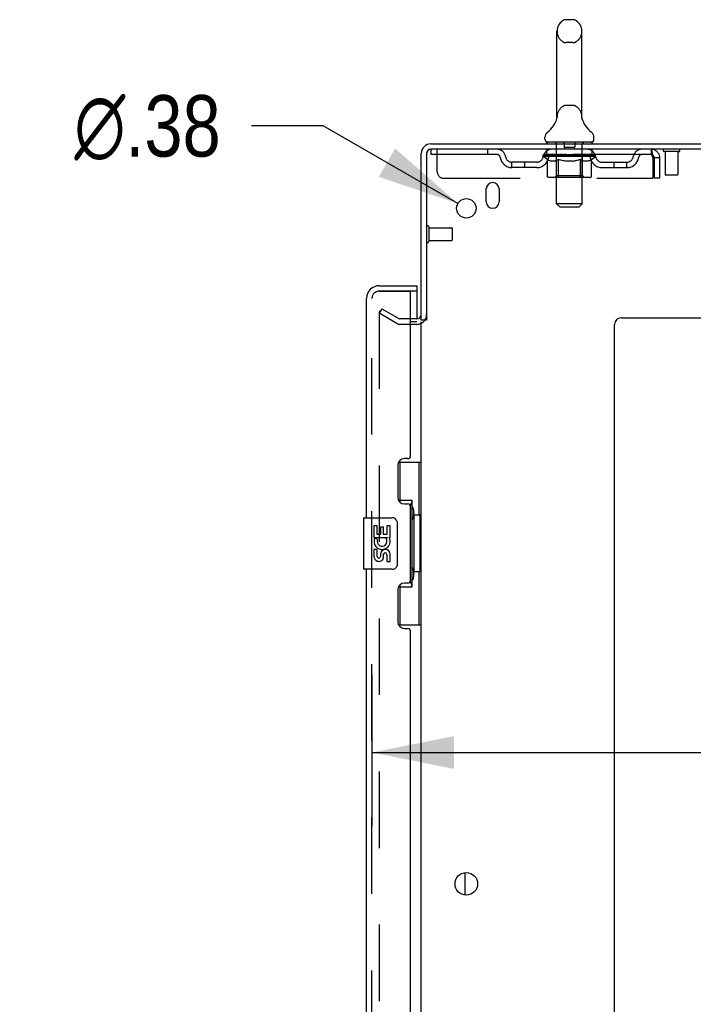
# Model space of a CAD drawing. Header units: inches. Extents: x 0 to 270, y 0 to 175.
# Tile 77 of 81: x 139 to 152, y 106 to 126. Entities that reach past the tile are written whole.
import ezdxf

# ---------------------------------------------------------------- set-up
doc = ezdxf.new("R2010")
doc.units = ezdxf.units.IN
doc.header["$LTSCALE"] = 14.84127
doc.header["$MEASUREMENT"] = 0
doc.linetypes.add('HIDDEN', pattern=[0.2, 0.1, -0.1])
doc.layers.get('0').update_dxf_attribs({"linetype": 'CONTINUOUS'})
for name, color, linetype in [('DEFAULT_2', 8, 'HIDDEN'), ('DIMENSIONS', 7, 'CONTINUOUS'), ('LEFTHAND_DOOR_ASSEMBLY', 7, 'CONTINUOUS'), ('RIGHTHAND_DOOR_ASSEMBLY', 7, 'CONTINUOUS')]:
    doc.layers.add(name, color=color, linetype=linetype)
doc.styles.get("Standard").update_dxf_attribs({"font": 'arial.ttf'})
doc.styles.add('TEXTSTYLE_1', font='gdt', dxfattribs={"width": 0.8})
doc.dimstyles.new('DIMSTYLE_1', dxfattribs={"dimtxt": 1.190476, "dimasz": 1.587302, "dimexe": 0.09, "dimexo": 0.07, "dimgap": 0.0375, "dimtad": 0, "dimtih": 1, "dimtoh": 1, "dimzin": 4, "dimdsep": 46, "dimtxsty": 'Standard', "dimblk": '_FILLED', "dimblk1": '_FILLED', "dimblk2": '_FILLED', "dimcen": 0.09, "dimadec": 3, "dimazin": 1, "dimtfac": 1, "dimtdec": 3, "dimtofl": 0, "dimtmove": 0, "dimatfit": 3, "dimldrblk": '_FILLED', "dimfxl": 0, "dimtolj": 1, "dimtzin": 4, "dimarcsym": 0})
doc.dimstyles.new('DIMSTYLE_2', dxfattribs={"dimtxt": 1.190476, "dimasz": 1.587302, "dimexe": 0.09, "dimexo": 0.07, "dimgap": 0.09, "dimtad": 0, "dimtih": 1, "dimtoh": 1, "dimzin": 4, "dimdsep": 46, "dimtxsty": 'Standard', "dimblk": '_FILLED', "dimblk1": '_FILLED', "dimblk2": '_FILLED', "dimcen": 0.09, "dimadec": 3, "dimazin": 1, "dimtfac": 1, "dimtdec": 3, "dimtofl": 0, "dimtmove": 0, "dimatfit": 1, "dimldrblk": '_FILLED', "dimfxl": 0, "dimtolj": 1, "dimtzin": 4, "dimarcsym": 0})

# ---------------------------------------------------------------- blocks, each defined once
blk = doc.blocks.new('_FILLED')
at = {"color": 0, "linetype": 'ByBlock'}
blk.add_solid([(0, 0), (-1, 0.2), (-1, -0.2)], dxfattribs=at)
blk = doc.blocks.new('*D14')
at = {"layer": 'DIMENSIONS', "color": 2, "linetype": 'Continuous'}
for p, q in [((162.191, 115.02), (162.191, 109.873)), ((145.566, 112.814), (145.566, 109.873)), ((145.566, 111.301), (152.738, 111.301)), ((162.191, 111.301), (158.088, 111.301))]:
    blk.add_line(p, q, dxfattribs=at)
at = {"layer": 'DIMENSIONS', "color": 2, "linetype": 'Continuous', "xscale": 1.5873015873, "yscale": 1.5873015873, "zscale": 1.5873015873, "rotation": 180}
blk.add_blockref('_FILLED', (145.566, 111.301), dxfattribs=at)
at = {"layer": 'DIMENSIONS', "color": 2, "linetype": 'Continuous', "xscale": 1.5873015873, "yscale": 1.5873015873, "zscale": 1.5873015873}
blk.add_blockref('_FILLED', (162.191, 111.301), dxfattribs=at)
at = {"layer": 'DIMENSIONS', "color": 2, "linetype": 'Continuous', "insert": (155.413, 111.896), "char_height": 1.1905, "width": 6.54983, "attachment_point": 2, "line_spacing_factor": 0.9}
blk.add_mtext('16.63\\PUSABLE\\PDEPTH', dxfattribs=at)
blk = doc.blocks.new('*D28')
at = {"layer": 'DIMENSIONS', "color": 2, "linetype": 'Continuous'}
for p, q in [((144.618, 123.451), (143.23, 123.451)), ((147.232, 121.946), (144.618, 123.451))]:
    blk.add_line(p, q, dxfattribs=at)
at = {"layer": 'DIMENSIONS', "color": 2, "linetype": 'Continuous', "xscale": 1.5873015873, "yscale": 1.5873015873, "zscale": 1.5873015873, "rotation": 330.0675744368}
blk.add_blockref('_FILLED', (147.232, 121.946), dxfattribs=at)
at = {"layer": 'DIMENSIONS', "color": 2, "linetype": 'Continuous', "insert": (142.634, 124.047), "char_height": 1.19048, "width": 3.89744, "attachment_point": 3, "line_spacing_factor": 0.9, "style": 'TEXTSTYLE_1'}
blk.add_mtext('{\\fgdt;n}\\fArial;.38', dxfattribs=at)

msp = doc.modelspace()

# ---------------------------------------------------------------- linework, layer by layer
at = {"color": 7, "linetype": 'Continuous'}
for p, q in [((149.458, 125.511), (149.331, 125.511)), ((149.153, 123.625), (149.153, 125.288)), ((149.636, 123.625), (149.636, 125.288)), ((149.148, 123.581), (149.147, 123.58)), ((149.152, 123.598), (149.151, 123.597)), ((149.151, 123.598), (149.151, 123.597)), ((149.151, 123.597), (149.151, 123.596)), ((149.151, 123.596), (149.151, 123.596)), ((149.151, 123.596), (149.151, 123.595)), ((149.151, 123.595), (149.151, 123.594)), ((149.153, 123.607), (149.152, 123.605)), ((149.153, 123.606), (149.152, 123.605)), ((149.152, 123.605), (149.152, 123.605)), ((149.152, 123.605), (149.152, 123.604)), ((149.152, 123.604), (149.152, 123.603)), ((149.152, 123.603), (149.152, 123.603)), ((149.152, 123.603), (149.152, 123.602)), ((149.152, 123.602), (149.152, 123.601)), ((149.152, 123.602), (149.152, 123.601)), ((149.152, 123.601), (149.152, 123.6)), ((149.152, 123.601), (149.152, 123.6)), ((149.152, 123.6), (149.152, 123.599)), ((149.152, 123.599), (149.152, 123.598)), ((149.152, 123.599), (149.152, 123.598)), ((149.153, 123.621), (149.153, 123.625)), ((149.153, 123.621), (149.153, 123.62)), ((149.153, 123.62), (149.153, 123.619)), ((149.153, 123.619), (149.153, 123.619)), ((149.153, 123.619), (149.153, 123.618)), ((149.153, 123.618), (149.153, 123.617)), ((149.153, 123.617), (149.153, 123.617)), ((149.153, 123.616), (149.153, 123.615)), ((149.153, 123.615), (149.153, 123.614)), ((149.153, 123.614), (149.153, 123.613)), ((149.153, 123.614), (149.153, 123.613)), ((149.153, 123.613), (149.153, 123.612)), ((149.153, 123.612), (149.153, 123.611)), ((149.153, 123.612), (149.153, 123.611)), ((149.153, 123.611), (149.153, 123.61)), ((149.153, 123.61), (149.153, 123.609)), ((149.153, 123.61), (149.153, 123.609)), ((149.153, 123.609), (149.153, 123.608)), ((149.153, 123.608), (149.153, 123.607)), ((149.153, 123.608), (149.153, 123.607)), ((149.153, 123.607), (149.153, 123.606)), ((149.636, 123.625), (149.636, 123.621)), ((149.636, 123.62), (149.636, 123.621)), ((149.636, 123.62), (149.636, 123.621)), ((149.636, 123.615), (149.636, 123.616)), ((149.636, 123.612), (149.636, 123.613)), ((149.636, 123.613), (149.636, 123.613)), ((149.636, 123.611), (149.636, 123.612)), ((149.636, 123.61), (149.636, 123.611)), ((149.636, 123.611), (149.636, 123.611)), ((149.636, 123.609), (149.636, 123.61)), ((149.636, 123.61), (149.636, 123.61)), ((149.636, 123.608), (149.636, 123.609)), ((149.636, 123.609), (149.636, 123.609)), ((149.636, 123.607), (149.636, 123.608)), ((149.637, 123.607), (149.636, 123.607)), ((149.637, 123.606), (149.637, 123.607)), ((149.637, 123.605), (149.637, 123.606)), ((149.637, 123.605), (149.637, 123.606)), ((149.637, 123.604), (149.637, 123.605)), ((149.637, 123.604), (149.637, 123.605)), ((149.637, 123.603), (149.637, 123.604)), ((149.637, 123.602), (149.637, 123.603)), ((149.637, 123.602), (149.637, 123.603)), ((149.637, 123.601), (149.637, 123.602)), ((149.637, 123.6), (149.637, 123.601)), ((149.638, 123.599), (149.637, 123.6)), ((149.637, 123.599), (149.637, 123.6)), ((149.638, 123.598), (149.638, 123.599)), ((149.638, 123.597), (149.638, 123.598)), ((149.638, 123.596), (149.638, 123.597)), ((149.638, 123.595), (149.638, 123.596)), ((149.638, 123.594), (149.638, 123.595)), ((149.638, 123.594), (149.638, 123.595)), ((149.642, 123.58), (149.642, 123.581)), ((148.92, 123.193), (148.92, 123.231)), ((149.87, 123.193), (149.87, 123.231)), ((148.957, 123.133), (148.957, 123.103)), ((149.832, 123.133), (148.957, 123.133)), ((149.832, 123.133), (149.832, 123.103)), ((146.624, 119.686), (146.52, 119.686)), ((147.374, 108.535), (147.374, 108.97))]:
    msp.add_line(p, q, dxfattribs=at)
at = {"color": 3, "linetype": 'Continuous'}
for p, q in [((146.709, 123.103), (164.468, 123.103)), ((164.52, 122.999), (146.714, 122.999)), ((146.52, 119.686), (146.52, 122.914)), ((146.624, 122.909), (146.624, 119.685)), ((147.78, 121.978), (147.78, 122.228)), ((148.03, 122.228), (148.03, 121.978)), ((150.395, 119.728), (162.27, 119.728)), ((146.435, 119.655), (146.316, 119.655)), ((146.52, 58.551), (146.52, 119.655)), ((150.27, 57.228), (150.27, 119.603))]:
    msp.add_line(p, q, dxfattribs=at)
at = {"color": 7, "linetype": 'Continuous'}
for points in [[(149.153, 123.618), (149.153, 123.617), (149.153, 123.616)], [(149.636, 123.613), (149.636, 123.614), (149.636, 123.615), (149.636, 123.615), (149.636, 123.616), (149.636, 123.616), (149.636, 123.617), (149.636, 123.618), (149.636, 123.618), (149.636, 123.619), (149.636, 123.62)], [(149.636, 123.616), (149.636, 123.617), (149.636, 123.618), (149.636, 123.618), (149.636, 123.619), (149.636, 123.62)]]:
    msp.add_lwpolyline(points, dxfattribs=at)
at = {"color": 3, "linetype": 'Continuous'}
for centre, radius in [((147.395, 121.853), 0.188), ((147.395, 108.753), 0.219)]:
    msp.add_circle(centre, radius, dxfattribs=at)
at = {"color": 7, "linetype": 'Continuous'}
for centre, radius, start, end in [((149.395, 125.288), 0.241, 123.1848, 180), ((149.331, 125.386), 0.125, 90, 123.1848), ((149.458, 125.386), 0.125, 56.8152, 90), ((149.395, 125.288), 0.241, 0, 56.8152), ((148.671, 123.732), 0.5, 306.7414, 344.6791), ((150.118, 123.732), 0.5, 195.3209, 233.2586), ((149.045, 123.231), 0.125, 126.7414, 180), ((148.98, 123.193), 0.06, 180, 270), ((149.81, 123.193), 0.06, 270, 360), ((149.745, 123.231), 0.125, 0, 53.2586), ((146.709, 122.914), 0.085, 94.4898, 175.5102)]:
    msp.add_arc(centre, radius, start, end, dxfattribs=at)
at = {"color": 3, "linetype": 'Continuous'}
for centre, radius, start, end in [((146.709, 122.914), 0.189, 90, 180), ((146.714, 122.909), 0.09, 90, 180), ((147.905, 122.228), 0.125, 0, 180), ((147.905, 121.978), 0.125, 180, 360), ((146.435, 119.792), 0.085, 270, 360), ((150.395, 119.603), 0.125, 90, 180)]:
    msp.add_arc(centre, radius, start, end, dxfattribs=at)
at = {"layer": 'DEFAULT_2', "color": 8, "linetype": 'HIDDEN'}
for p, q in [((149.458, 125.066), (149.331, 125.066)), ((149.458, 123.848), (149.331, 123.848)), ((149.147, 123.58), (149.147, 123.58)), ((149.147, 123.58), (149.147, 123.58)), ((149.147, 123.58), (149.147, 123.58)), ((149.148, 123.581), (149.148, 123.581)), ((149.642, 123.58), (149.642, 123.58)), ((146.707, 122.999), (146.707, 122.895)), ((146.707, 122.999), (146.714, 122.999)), ((146.832, 122.561), (146.832, 122.999)), ((147.807, 122.999), (147.807, 122.895)), ((148.957, 122.895), (148.957, 122.999)), ((149.137, 123.133), (149.137, 123.103)), ((149.146, 121.943), (149.146, 123.103)), ((149.29, 123.123), (149.29, 123.043)), ((149.49, 123.033), (149.3, 123.033)), ((149.5, 123.123), (149.5, 123.043)), ((149.644, 121.943), (149.644, 123.103)), ((149.652, 123.133), (149.652, 123.103)), ((149.832, 122.895), (149.832, 122.999)), ((150.978, 122.999), (150.978, 122.895)), ((150.98, 122.998), (150.978, 122.999)), ((150.978, 122.895), (146.707, 122.895)), ((148.888, 122.858), (148.888, 122.89)), ((148.888, 122.889), (149.133, 122.889)), ((148.966, 122.803), (148.888, 122.858)), ((149.901, 122.858), (148.888, 122.858)), ((148.889, 122.889), (148.889, 122.893)), ((148.985, 122.892), (148.889, 122.893)), ((148.896, 122.89), (148.896, 122.895)), ((148.903, 122.887), (148.903, 122.89)), ((148.903, 122.887), (149.886, 122.887)), ((148.91, 122.887), (148.91, 122.89)), ((148.911, 122.887), (148.911, 122.89)), ((148.919, 122.89), (148.919, 122.895)), ((148.932, 122.887), (148.932, 122.89)), ((148.933, 122.887), (148.933, 122.89)), ((148.956, 122.89), (148.956, 122.895)), ((148.966, 122.478), (148.966, 122.803)), ((148.966, 122.803), (148.978, 122.795)), ((148.968, 122.887), (148.968, 122.89)), ((148.97, 122.887), (148.97, 122.89)), ((148.99, 122.788), (148.978, 122.795)), ((148.985, 122.889), (148.985, 122.892)), ((149.001, 122.782), (148.989, 122.788)), ((149.013, 122.776), (149.001, 122.782)), ((149.007, 122.89), (149.007, 122.895)), ((149.008, 122.887), (149.008, 122.889)), ((149.008, 122.887), (149.008, 122.889)), ((149.011, 122.887), (149.011, 122.889)), ((149.024, 122.772), (149.012, 122.777)), ((149.017, 122.887), (149.017, 122.89)), ((149.017, 122.887), (149.017, 122.889)), ((149.019, 122.887), (149.019, 122.89)), ((149.022, 122.887), (149.022, 122.89)), ((149.035, 122.768), (149.024, 122.772)), ((149.026, 122.887), (149.026, 122.889)), ((149.037, 122.887), (149.037, 122.889)), ((149.051, 122.887), (149.051, 122.889)), ((149.052, 122.887), (149.052, 122.891)), ((149.068, 122.887), (149.068, 122.889)), ((149.069, 122.89), (149.069, 122.895)), ((149.077, 122.887), (149.077, 122.89)), ((149.08, 122.887), (149.08, 122.89)), ((149.088, 122.887), (149.088, 122.889)), ((149.097, 122.887), (149.097, 122.893)), ((149.109, 122.887), (149.109, 122.889)), ((149.11, 122.768), (149.122, 122.772)), ((149.111, 122.887), (149.111, 122.889)), ((149.133, 122.776), (149.122, 122.772)), ((149.133, 122.887), (149.133, 122.889)), ((149.145, 122.782), (149.133, 122.776)), ((149.187, 122.889), (149.137, 122.889)), ((149.141, 122.89), (149.141, 122.895)), ((149.145, 122.48), (149.145, 122.855)), ((149.156, 122.788), (149.145, 122.782)), ((149.147, 122.887), (149.147, 122.89)), ((149.151, 122.887), (149.151, 122.89)), ((149.155, 122.887), (149.155, 122.894)), ((149.168, 122.795), (149.156, 122.788)), ((149.159, 122.887), (149.159, 122.889)), ((149.168, 122.887), (149.168, 122.889)), ((149.18, 122.803), (149.168, 122.795)), ((149.18, 122.478), (149.18, 122.803)), ((149.18, 122.803), (149.203, 122.795)), ((149.187, 122.887), (149.187, 122.889)), ((149.247, 122.889), (149.199, 122.889)), ((149.226, 122.788), (149.203, 122.795)), ((149.216, 122.887), (149.216, 122.889)), ((149.221, 122.89), (149.221, 122.895)), ((149.224, 122.887), (149.224, 122.89)), ((149.226, 122.887), (149.226, 122.894)), ((149.249, 122.782), (149.226, 122.788)), ((149.228, 122.887), (149.228, 122.89)), ((149.234, 122.887), (149.234, 122.89)), ((149.247, 122.887), (149.247, 122.889)), ((149.271, 122.777), (149.248, 122.782)), ((149.311, 122.889), (149.267, 122.889)), ((149.293, 122.772), (149.271, 122.777)), ((149.278, 122.887), (149.278, 122.889)), ((149.315, 122.768), (149.293, 122.772)), ((149.303, 122.889), (149.395, 122.895)), ((149.307, 122.89), (149.307, 122.895)), ((149.307, 122.89), (149.307, 122.895)), ((149.307, 122.895), (149.307, 122.895)), ((149.307, 122.887), (149.307, 122.89)), ((149.31, 122.887), (149.31, 122.89)), ((149.311, 122.887), (149.311, 122.89)), ((149.311, 122.887), (149.311, 122.889)), ((149.378, 122.889), (149.339, 122.889)), ((149.344, 122.887), (149.344, 122.889)), ((149.378, 122.887), (149.378, 122.889)), ((149.393, 122.89), (149.392, 122.89)), ((149.392, 122.887), (149.392, 122.89)), ((149.393, 122.887), (149.393, 122.89)), ((149.395, 122.89), (149.395, 122.895)), ((149.395, 122.895), (149.486, 122.889)), ((149.397, 122.887), (149.397, 122.89)), ((149.397, 122.887), (149.397, 122.89)), ((149.397, 122.89), (149.397, 122.89)), ((149.411, 122.887), (149.411, 122.889)), ((149.411, 122.889), (149.45, 122.889)), ((149.445, 122.887), (149.445, 122.889)), ((149.474, 122.768), (149.496, 122.772)), ((149.478, 122.887), (149.478, 122.89)), ((149.478, 122.887), (149.478, 122.889)), ((149.478, 122.889), (149.522, 122.889)), ((149.479, 122.887), (149.479, 122.89)), ((149.482, 122.89), (149.482, 122.895)), ((149.482, 122.89), (149.482, 122.895)), ((149.482, 122.895), (149.482, 122.895)), ((149.482, 122.887), (149.482, 122.89)), ((149.518, 122.776), (149.496, 122.772)), ((149.511, 122.887), (149.511, 122.889)), ((149.54, 122.782), (149.517, 122.776)), ((149.562, 122.788), (149.54, 122.782)), ((149.542, 122.887), (149.542, 122.889)), ((149.542, 122.889), (149.59, 122.889)), ((149.555, 122.887), (149.555, 122.89)), ((149.561, 122.887), (149.561, 122.89)), ((149.585, 122.795), (149.562, 122.788)), ((149.563, 122.887), (149.563, 122.894)), ((149.565, 122.887), (149.565, 122.89)), ((149.568, 122.89), (149.568, 122.895)), ((149.574, 122.887), (149.574, 122.889)), ((149.607, 122.802), (149.584, 122.795)), ((149.602, 122.887), (149.602, 122.889)), ((149.602, 122.889), (149.652, 122.889)), ((149.607, 122.478), (149.607, 122.802)), ((149.607, 122.802), (149.619, 122.795)), ((149.63, 122.788), (149.619, 122.795)), ((149.622, 122.887), (149.622, 122.889)), ((149.63, 122.887), (149.63, 122.889)), ((149.641, 122.782), (149.63, 122.788)), ((149.634, 122.887), (149.634, 122.894)), ((149.638, 122.887), (149.638, 122.89)), ((149.652, 122.777), (149.641, 122.782)), ((149.642, 122.887), (149.642, 122.89)), ((149.645, 122.48), (149.645, 122.855)), ((149.648, 122.89), (149.648, 122.895)), ((149.662, 122.772), (149.652, 122.777)), ((149.656, 122.887), (149.656, 122.889)), ((149.656, 122.889), (149.817, 122.889)), ((149.673, 122.768), (149.662, 122.772)), ((149.678, 122.887), (149.678, 122.889)), ((149.68, 122.887), (149.68, 122.889)), ((149.692, 122.887), (149.692, 122.893)), ((149.701, 122.887), (149.701, 122.889)), ((149.709, 122.887), (149.709, 122.89)), ((149.712, 122.887), (149.712, 122.89)), ((149.72, 122.89), (149.72, 122.895)), ((149.721, 122.887), (149.721, 122.889)), ((149.737, 122.887), (149.737, 122.891)), ((149.738, 122.887), (149.738, 122.889)), ((149.752, 122.887), (149.752, 122.889)), ((149.756, 122.768), (149.767, 122.772)), ((149.764, 122.887), (149.764, 122.889)), ((149.767, 122.887), (149.767, 122.89)), ((149.778, 122.777), (149.767, 122.772)), ((149.77, 122.887), (149.77, 122.89)), ((149.772, 122.887), (149.772, 122.889)), ((149.773, 122.887), (149.773, 122.89)), ((149.778, 122.887), (149.778, 122.889)), ((149.788, 122.782), (149.778, 122.776)), ((149.781, 122.887), (149.781, 122.889)), ((149.781, 122.887), (149.781, 122.889)), ((149.782, 122.89), (149.782, 122.895)), ((149.799, 122.788), (149.788, 122.782)), ((149.81, 122.794), (149.799, 122.788)), ((149.821, 122.802), (149.81, 122.794)), ((149.819, 122.887), (149.819, 122.89)), ((149.821, 122.887), (149.821, 122.89)), ((149.821, 122.802), (149.901, 122.858)), ((149.821, 122.478), (149.821, 122.802)), ((149.833, 122.89), (149.833, 122.895)), ((149.856, 122.887), (149.856, 122.89)), ((149.857, 122.887), (149.857, 122.89)), ((149.87, 122.89), (149.87, 122.895)), ((149.878, 122.887), (149.878, 122.89)), ((149.879, 122.887), (149.879, 122.89)), ((149.886, 122.887), (149.886, 122.89)), ((149.893, 122.89), (149.893, 122.895)), ((149.901, 122.858), (149.901, 122.895)), ((151.011, 122.832), (151.011, 122.436)), ((151.041, 122.436), (151.041, 122.832)), ((151.145, 122.832), (151.041, 122.832)), ((151.145, 122.436), (151.145, 122.832)), ((151.516, 122.956), (151.232, 122.956)), ((151.25, 122.956), (151.25, 122.509)), ((151.498, 122.956), (151.498, 122.509)), ((148.28, 122.644), (148.28, 122.748)), ((148.763, 122.748), (148.28, 122.748)), ((148.763, 122.644), (148.28, 122.644)), ((148.53, 122.644), (148.53, 122.748)), ((149.11, 122.768), (149.035, 122.768)), ((149.474, 122.768), (149.315, 122.768)), ((149.756, 122.768), (149.673, 122.768)), ((150.026, 122.748), (150.509, 122.748)), ((150.026, 122.644), (150.509, 122.644)), ((150.259, 122.644), (150.259, 122.748)), ((150.509, 122.644), (150.509, 122.748)), ((146.957, 122.436), (151.011, 122.436)), ((149.787, 122.449), (149, 122.449)), ((149.145, 122.48), (149.113, 122.449)), ((149.645, 122.48), (149.145, 122.48)), ((149.59, 122.449), (149.592, 122.449)), ((149.592, 122.449), (149.594, 122.449)), ((149.594, 122.449), (149.596, 122.451)), ((149.596, 122.451), (149.598, 122.452)), ((149.598, 122.452), (149.6, 122.454)), ((149.604, 122.459), (149.605, 122.462)), ((149.605, 122.462), (149.606, 122.466)), ((149.645, 122.48), (149.676, 122.449)), ((151.145, 122.436), (151.041, 122.436)), ((151.488, 122.499), (151.26, 122.499)), ((149.206, 121.883), (149.146, 121.943)), ((149.644, 121.943), (149.146, 121.943)), ((149.206, 121.883), (149.584, 121.883)), ((149.584, 121.883), (149.644, 121.943)), ((146.667, 121.495), (146.667, 121.211)), ((146.667, 121.477), (147.114, 121.477)), ((147.124, 121.467), (147.124, 121.239)), ((146.667, 121.229), (147.114, 121.229)), ((145.759, 119.907), (145.707, 119.817)), ((145.759, 119.907), (146.099, 119.711)), ((145.707, 119.837), (145.707, 58.368)), ((146.047, 119.621), (145.707, 119.817)), ((146.435, 119.707), (146.115, 119.707)), ((146.435, 119.603), (146.115, 119.603))]:
    msp.add_line(p, q, dxfattribs=at)
for points in [[(150.98, 122.998), (150.982, 122.995), (150.985, 122.989), (150.987, 122.982), (150.989, 122.973), (150.992, 122.962), (150.994, 122.95), (150.996, 122.936), (150.999, 122.921), (151.001, 122.904), (151.003, 122.887), (151.006, 122.869), (151.008, 122.851), (151.011, 122.832)], [(150.985, 122.891), (150.982, 122.893), (150.98, 122.894), (150.978, 122.895)], [(150.985, 122.891), (150.987, 122.889), (150.989, 122.885), (150.992, 122.881), (150.994, 122.876), (150.996, 122.871), (150.999, 122.865), (151.001, 122.859), (151.003, 122.853), (151.006, 122.846), (151.008, 122.839), (151.011, 122.832)], [(149, 122.449), (148.996, 122.449), (148.992, 122.449), (148.988, 122.451), (148.984, 122.452), (148.98, 122.454), (148.977, 122.456), (148.974, 122.459), (148.971, 122.462), (148.969, 122.466), (148.967, 122.47), (148.966, 122.474), (148.966, 122.478)], [(149.197, 122.449), (149.195, 122.449), (149.193, 122.449), (149.191, 122.451), (149.189, 122.452), (149.187, 122.454), (149.185, 122.456), (149.184, 122.459), (149.182, 122.462), (149.181, 122.466), (149.18, 122.47), (149.18, 122.474), (149.18, 122.478)], [(149.6, 122.454), (149.602, 122.456), (149.604, 122.459)], [(149.606, 122.466), (149.607, 122.47), (149.607, 122.474), (149.607, 122.478)], [(149.607, 122.47), (149.607, 122.474), (149.607, 122.478)], [(149.787, 122.449), (149.791, 122.449), (149.795, 122.449), (149.799, 122.451), (149.803, 122.452), (149.807, 122.454), (149.81, 122.456), (149.813, 122.459), (149.816, 122.462), (149.818, 122.466), (149.82, 122.47), (149.821, 122.474), (149.821, 122.478)], [(145.724, 119.857), (145.723, 119.857), (145.721, 119.857), (145.719, 119.856), (145.717, 119.855), (145.715, 119.854), (145.714, 119.853), (145.712, 119.852), (145.711, 119.85), (145.71, 119.848), (145.709, 119.846), (145.708, 119.844), (145.707, 119.842), (145.707, 119.84), (145.707, 119.837)], [(145.732, 119.855), (145.73, 119.856), (145.728, 119.857), (145.727, 119.857), (145.725, 119.857), (145.724, 119.857)]]:
    msp.add_lwpolyline(points, dxfattribs=at)
for centre, radius, start, end in [((149.395, 125.288), 0.241, 180, 236.8152), ((149.395, 125.288), 0.241, 303.1848, 360), ((149.331, 125.191), 0.125, 236.8152, 270), ((149.458, 125.191), 0.125, 270, 303.1848), ((149.395, 123.625), 0.241, 123.1848, 180), ((149.331, 123.723), 0.125, 90, 123.1848), ((149.458, 123.723), 0.125, 56.8152, 90), ((149.395, 123.625), 0.241, 0, 56.8152), ((147.991, 122.832), 0.167, 8.0716, 90), ((149.052, 122.832), 0.167, 90, 171.9284), ((149.116, 123.103), 0.03, 0, 90), ((149.28, 123.123), 0.01, 0, 90), ((149.3, 123.043), 0.01, 180, 270), ((149.49, 123.043), 0.01, 270, 360), ((149.51, 123.123), 0.01, 90, 180), ((149.674, 123.103), 0.03, 90, 180), ((149.737, 122.832), 0.167, 8.0716, 90), ((150.798, 122.832), 0.167, 90, 171.9284), ((150.978, 122.832), 0.167, 0, 90), ((151.232, 122.977), 0.0215, 90, 270), ((151.516, 122.977), 0.0215, 270, 90), ((147.991, 122.832), 0.0625, 7.9863, 90), ((148.28, 122.873), 0.229, 187.9863, 270), ((148.28, 122.873), 0.125, 188.0716, 270), ((148.763, 122.873), 0.125, 270, 351.9284), ((148.763, 122.873), 0.229, 270, 352.0137), ((149.052, 122.832), 0.0625, 90, 172.0137), ((149.113, 122.855), 0.0318, 0, 90), ((149.676, 122.855), 0.0318, 90, 180), ((149.738, 122.832), 0.0625, 7.9863, 90), ((150.026, 122.873), 0.229, 187.9863, 270), ((150.026, 122.873), 0.125, 188.0716, 270), ((150.509, 122.873), 0.125, 270, 351.9284), ((150.509, 122.873), 0.229, 270, 352.0137), ((150.798, 122.832), 0.0625, 90, 172.0137), ((150.978, 122.832), 0.063, 0, 90), ((146.957, 122.561), 0.125, 180, 270), ((151.26, 122.509), 0.01, 180, 270), ((151.488, 122.509), 0.01, 270, 360), ((146.645, 121.495), 0.0215, 0, 180), ((147.114, 121.467), 0.01, 0, 90), ((146.645, 121.211), 0.0215, 180, 360), ((147.114, 121.239), 0.01, 270, 360), ((146.435, 119.792), 0.189, 270, 360), ((146.115, 119.74), 0.137, 240, 270), ((146.115, 119.74), 0.033, 240, 270)]:
    msp.add_arc(centre, radius, start, end, dxfattribs=at)
for centre, major_axis, ratio, start_param, end_param in [((149.395, 122.895), (0.506, 0.005), 0.05963, 9.249616, 9.431313), ((149.395, 122.895), (0.506, 0), 0.060556, -3.083241, -2.96706), ((149.395, 122.895), (0.506, 0.011), 0.05688, 2.791345, 2.965878), ((148.908, 122.885), (0.158, -0.002), 0.05963, 0.605815, 1.645666), ((148.853, 122.885), (0.158, 0.002), 0.05963, 0.25549, 1.295341), ((149.395, 122.895), (0.506, -0.005), 0.05963, -2.96643, -2.791898), ((148.853, 122.88), (0.158, 0.003), 0.05688, 1.20151, 1.294789), ((148.908, 122.88), (0.158, 0), 0.060556, 1.551758, 1.645036), ((148.873, 122.88), (0.158, 0.002), 0.05963, 1.170259, 1.376596), ((148.909, 122.882), (0.131, 0.001), 0.05963, 1.065228, 1.614276), ((148.893, 122.882), (0.131, 0.003), 0.05688, 0.890143, 1.43919), ((148.939, 122.882), (0.131, 0), 0.060556, 1.240391, 1.789438), ((149.395, 122.895), (0.506, 0.015), 0.052395, 2.616403, 2.790936), ((148.958, 122.885), (0.158, -0.003), 0.05688, 0.7809, 1.820751), ((148.85, 122.885), (0.158, 0.003), 0.05688, 0.080405, 1.120256), ((149.395, 122.895), (0.506, -0.011), 0.05688, -2.791345, -2.616812), ((148.85, 122.88), (0.158, 0.005), 0.052395, 1.026568, 1.119847), ((148.958, 122.88), (0.158, -0.002), 0.05963, 1.72692, 1.820198), ((148.892, 122.882), (0.131, 0.004), 0.052395, 0.715201, 1.264248), ((148.984, 122.882), (0.131, -0.001), 0.05963, 1.415553, 1.9646), ((149.395, 122.895), (0.506, 0.02), 0.046319, 2.441654, 2.616187), ((149.021, 122.885), (0.158, -0.005), 0.052395, 0.955842, 1.995693), ((148.864, 122.885), (0.158, 0.005), 0.052395, -0.094537, 0.945314), ((149.395, 122.895), (0.506, -0.015), 0.052395, -2.616403, -2.44187), ((148.864, 122.88), (0.158, 0.006), 0.046319, 0.851819, 0.945098), ((149.021, 122.88), (0.158, -0.003), 0.05688, 1.902006, 1.995284), ((148.907, 122.882), (0.131, 0.005), 0.046319, 0.540452, 1.089499), ((149.041, 122.882), (0.131, -0.003), 0.05688, 1.590638, 2.139686), ((148.873, 122.885), (0.158, 0), 0.060556, 0.430652, 0.777569), ((149.395, 122.895), (0.506, 0.024), 0.038841, 2.267123, 2.441656), ((149.096, 122.885), (0.158, -0.006), 0.046319, 1.130591, 2.170442), ((149.395, 122.895), (0.506, -0.02), 0.046319, -2.441654, -2.267121), ((148.893, 122.885), (0.158, 0.006), 0.046319, -0.269286, 0.770565), ((148.893, 122.88), (0.158, 0.007), 0.038841, 0.677289, 0.770567), ((149.096, 122.88), (0.158, -0.005), 0.052395, 2.076947, 2.170226), ((148.937, 122.882), (0.131, 0.006), 0.038841, 0.365921, 0.914969), ((149.108, 122.882), (0.131, -0.004), 0.052395, 1.76558, 2.314627), ((149.395, 122.895), (0.506, 0.027), 0.030195, 2.09281, 2.267343), ((149.18, 122.885), (0.158, -0.007), 0.038841, 1.305122, 2.344973), ((149.395, 122.895), (0.506, -0.024), 0.038841, -2.267123, -2.092591), ((148.938, 122.885), (0.158, 0.007), 0.038841, -0.443817, 0.596034), ((148.938, 122.88), (0.158, 0.008), 0.030195, 0.502975, 0.596254), ((149.18, 122.88), (0.158, -0.006), 0.046319, 2.251696, 2.344975), ((148.98, 122.882), (0.131, 0.007), 0.030195, 0.191608, 0.740655), ((149.184, 122.882), (0.131, -0.005), 0.046319, 1.940329, 2.489376), ((148.997, 122.885), (0.158, 0.008), 0.030195, -0.61813, 0.421721), ((149.395, 122.895), (0.506, 0.029), 0.020645, 1.918687, 2.09322), ((149.27, 122.885), (0.158, -0.008), 0.030195, 1.479435, 2.519286), ((149.395, 122.895), (0.506, -0.027), 0.030195, -2.09281, -1.918277), ((148.997, 122.88), (0.158, 0.009), 0.020645, 0.328852, 0.422131), ((149.27, 122.88), (0.158, -0.007), 0.038841, 2.426227, 2.519505), ((149.036, 122.882), (0.131, 0.007), 0.020645, 0.017485, 0.566532), ((149.267, 122.882), (0.131, -0.006), 0.038841, 2.11486, 2.663907), ((149.068, 122.885), (0.158, 0.009), 0.020645, -0.792253, 0.247598), ((149.395, 122.895), (0.506, 0.03), 0.010478, 1.744704, 1.919237), ((149.364, 122.885), (0.158, -0.009), 0.020645, 1.653558, 2.693409), ((149.395, 122.895), (0.506, -0.029), 0.020645, -1.918687, -1.744154), ((149.068, 122.88), (0.158, 0.009), 0.010478, 0.154869, 0.248148), ((149.364, 122.88), (0.158, -0.008), 0.030195, 2.60054, 2.693819), ((149.103, 122.882), (0.131, 0.008), 0.010478, 6.126688, 6.675735), ((149.354, 122.882), (0.131, -0.007), 0.030195, 2.289173, 2.83822), ((149.149, 122.885), (0.158, 0.009), 0.010478, -0.966236, -0.000846), ((149.459, 122.885), (0.158, -0.009), 0.010478, 1.827541, 2.867392), ((149.395, 122.895), (0.506, -0.03), 0.010478, -1.744704, -1.570171), ((149.459, 122.88), (0.158, -0.009), 0.020645, 2.774664, 2.867942), ((149.442, 122.882), (0.131, -0.007), 0.020645, 2.463296, 3.012344), ((149.33, 122.885), (0.158, 0.009), 0.010478, 0.274201, 1.314052), ((149.261, 122.882), (0.131, 0.008), 0.010478, -0.000483, 0.504314), ((149.237, 122.88), (0.158, 0.009), 0.010478, 0.099668, 0.192946), ((149.395, 122.895), (0.506, 0.03), 0.010478, -1.571421, -1.396888), ((149.552, 122.88), (0.158, -0.009), 0.010478, 2.948646, 3.041925), ((149.528, 122.882), (0.131, -0.008), 0.010478, 2.637279, 3.142076), ((149.425, 122.885), (0.158, 0.009), 0.020645, 0.448184, 1.488034), ((149.348, 122.882), (0.131, 0.007), 0.020645, 0.129249, 0.678296), ((149.33, 122.88), (0.158, 0.009), 0.020645, 0.273651, 0.366929), ((149.395, 122.895), (0.506, 0.029), 0.020645, -1.397439, -1.222906), ((149.64, 122.885), (0.158, -0.009), 0.010478, -3.140747, -2.175357), ((149.395, 122.895), (0.506, -0.03), 0.010478, 1.222355, 1.396888), ((149.519, 122.885), (0.158, 0.008), 0.030195, 0.622307, 1.662158), ((149.435, 122.882), (0.131, 0.007), 0.030195, 0.303372, 0.852419), ((149.686, 122.882), (0.131, -0.008), 0.010478, 2.749043, 3.29809), ((149.721, 122.885), (0.158, -0.009), 0.020645, 2.893995, 3.933846), ((149.425, 122.88), (0.158, 0.008), 0.030195, 0.447774, 0.541052), ((149.721, 122.88), (0.158, -0.009), 0.010478, 2.893445, 2.986723), ((149.395, 122.895), (0.506, 0.027), 0.030195, -1.223315, -1.048783), ((149.395, 122.895), (0.506, -0.029), 0.020645, 1.048373, 1.222906), ((149.609, 122.885), (0.158, 0.007), 0.038841, 0.79662, 1.836471), ((149.522, 122.882), (0.131, 0.006), 0.038841, 0.477686, 1.026733), ((149.753, 122.882), (0.131, -0.007), 0.020645, 2.57506, 3.124108), ((149.693, 122.885), (0.158, 0.006), 0.046319, 0.971151, 2.011002), ((149.792, 122.885), (0.158, -0.008), 0.030195, 2.719872, 3.759723), ((149.519, 122.88), (0.158, 0.007), 0.038841, 0.622087, 0.715366), ((149.792, 122.88), (0.158, -0.009), 0.020645, 2.719462, 2.812741), ((149.395, 122.895), (0.506, 0.024), 0.038841, -1.049002, -0.874469), ((149.395, 122.895), (0.506, -0.027), 0.030195, 0.87425, 1.048783), ((149.605, 122.882), (0.131, 0.005), 0.046319, 0.652216, 1.201263), ((149.768, 122.885), (0.158, 0.005), 0.052395, 1.1459, 2.185751), ((149.809, 122.882), (0.131, -0.007), 0.030195, 2.400937, 2.949985), ((149.851, 122.885), (0.158, -0.007), 0.038841, 2.545558, 3.585409), ((149.681, 122.882), (0.131, 0.004), 0.052395, 0.826965, 1.376012), ((149.609, 122.88), (0.158, 0.006), 0.046319, 0.796618, 0.889896), ((149.851, 122.88), (0.158, -0.008), 0.030195, 2.545339, 2.638617), ((149.831, 122.885), (0.158, 0.003), 0.05688, 1.320842, 2.360692), ((149.395, 122.895), (0.506, 0.02), 0.046319, -0.874471, -0.699939), ((149.395, 122.895), (0.506, -0.024), 0.038841, 0.699936, 0.874469), ((149.896, 122.885), (0.158, -0.006), 0.046319, 2.371028, 3.410879), ((149.852, 122.882), (0.131, -0.006), 0.038841, 2.226624, 2.775671), ((149.881, 122.885), (0.158, 0.002), 0.05963, 1.495927, 2.535778), ((149.749, 122.882), (0.131, 0.003), 0.05688, 1.001907, 1.550954), ((149.925, 122.885), (0.158, -0.005), 0.052395, 2.196279, 3.23613), ((149.882, 122.882), (0.131, -0.005), 0.046319, 2.052093, 2.601141), ((149.693, 122.88), (0.158, 0.005), 0.052395, 0.971367, 1.064645), ((149.917, 122.885), (0.158, 0), 0.060556, 1.671089, 2.71094), ((149.896, 122.88), (0.158, -0.007), 0.038841, 2.371026, 2.464304), ((149.939, 122.885), (0.158, -0.003), 0.05688, 2.021337, 3.061188), ((149.395, 122.895), (0.506, 0.015), 0.052395, -0.699723, -0.52519), ((149.395, 122.895), (0.506, -0.02), 0.046319, 0.525406, 0.699939), ((149.936, 122.885), (0.158, -0.002), 0.05963, 1.846251, 2.886102), ((149.805, 122.882), (0.131, 0.001), 0.05963, 1.176993, 1.72604), ((149.897, 122.882), (0.131, -0.004), 0.052395, 1.877344, 2.426392), ((149.85, 122.882), (0.131, 0), 0.060556, 1.352155, 1.901202), ((149.896, 122.882), (0.131, -0.003), 0.05688, 1.702402, 2.25145), ((149.88, 122.882), (0.131, -0.001), 0.05963, 1.527317, 2.076364), ((149.768, 122.88), (0.158, 0.003), 0.05688, 1.146309, 1.239587), ((149.925, 122.88), (0.158, -0.006), 0.046319, 2.196495, 2.289773), ((149.395, 122.895), (0.506, 0.011), 0.05688, -0.524781, -0.350248), ((149.395, 122.895), (0.506, -0.015), 0.052395, 0.350657, 0.52519), ((149.831, 122.88), (0.158, 0.002), 0.05963, 1.321394, 1.414673), ((149.939, 122.88), (0.158, -0.005), 0.052395, 2.021746, 2.115024), ((149.395, 122.895), (0.506, 0.005), 0.05963, -0.349695, -0.175162), ((149.395, 122.895), (0.506, -0.011), 0.05688, 0.175715, 0.350248), ((149.881, 122.88), (0.158, 0), 0.060556, 1.496556, 1.589835), ((149.936, 122.88), (0.158, -0.003), 0.05688, 1.846804, 1.940083), ((149.917, 122.88), (0.158, -0.002), 0.05963, 1.671719, 1.764997), ((149.395, 122.895), (0.506, 0), 0.060556, -0.174533, 0), ((149.395, 122.895), (0.506, -0.005), 0.05963, 0.000629, 0.175162)]:
    msp.add_ellipse(centre, major_axis=major_axis, ratio=ratio, start_param=start_param, end_param=end_param, dxfattribs=at)
at = {"layer": 'LEFTHAND_DOOR_ASSEMBLY', "color": 8, "linetype": 'HIDDEN'}
for p, q in [((145.566, 58.099), (145.566, 120.106)), ((146.421, 120.249), (145.708, 120.249))]:
    msp.add_line(p, q, dxfattribs=at)
msp.add_arc((145.708, 120.106), 0.142, 90, 180, dxfattribs=at)
at = {"layer": 'RIGHTHAND_DOOR_ASSEMBLY', "color": 3, "linetype": 'Continuous'}
for p, q in [((145.708, 120.353), (146.441, 120.353)), ((145.462, 115.853), (145.462, 120.106)), ((145.708, 120.249), (146.296, 120.249)), ((146.316, 117.06), (146.316, 120.229)), ((146.066, 116.87), (146.066, 116.25)), ((146.256, 117), (146.196, 117)), ((146.196, 116.12), (146.256, 116.12)), ((146.316, 114.645), (146.316, 116.06)), ((145.462, 98.353), (145.462, 114.853)), ((146.256, 114.585), (146.196, 114.585)), ((146.066, 114.455), (146.066, 113.835)), ((146.196, 113.705), (146.256, 113.705)), ((146.316, 99.56), (146.316, 113.645))]:
    msp.add_line(p, q, dxfattribs=at)
at = {"layer": 'RIGHTHAND_DOOR_ASSEMBLY', "color": 7, "linetype": 'Continuous'}
for p, q in [((146.441, 120.249), (146.441, 120.353)), ((146.441, 120.249), (146.307, 120.249)), ((146.441, 119.707), (146.441, 120.229)), ((146.079, 116.928), (146.52, 116.928)), ((146.116, 116.148), (146.116, 116.928)), ((146.481, 115.903), (146.481, 116.928)), ((146.116, 116.193), (146.343, 116.193)), ((146.343, 114.513), (146.343, 116.193)), ((146.38, 115.954), (146.38, 115.933)), ((146.38, 115.903), (146.38, 114.803)), ((146.502, 115.903), (146.38, 115.903)), ((146.502, 114.803), (146.502, 115.903)), ((145.402, 115.838), (145.402, 114.868)), ((145.417, 115.853), (145.957, 115.853)), ((146.056, 115.753), (146.056, 114.953)), ((145.605, 115.699), (145.605, 115.468)), ((145.667, 115.699), (145.605, 115.699)), ((145.667, 115.531), (145.667, 115.699)), ((145.73, 115.531), (145.667, 115.531)), ((145.73, 115.667), (145.73, 115.531)), ((145.791, 115.667), (145.73, 115.667)), ((145.791, 115.531), (145.791, 115.667)), ((145.856, 115.531), (145.791, 115.531)), ((145.856, 115.699), (145.856, 115.531)), ((145.919, 115.699), (145.856, 115.699)), ((145.919, 115.468), (145.919, 115.699)), ((145.605, 115.468), (145.866, 115.468)), ((145.675, 115.432), (145.617, 115.457)), ((145.866, 115.468), (145.839, 115.449)), ((145.901, 115.468), (145.919, 115.468)), ((145.605, 115.238), (145.605, 115.101)), ((145.667, 115.238), (145.605, 115.238)), ((145.667, 115.101), (145.667, 115.238)), ((145.73, 115.143), (145.73, 115.101)), ((145.791, 115.081), (145.791, 115.15)), ((145.856, 115.143), (145.856, 115.007)), ((145.919, 115.007), (145.919, 115.143)), ((145.856, 115.007), (145.919, 115.007)), ((145.957, 114.853), (145.417, 114.853)), ((146.502, 114.803), (146.38, 114.803)), ((146.38, 114.773), (146.38, 114.752)), ((146.481, 113.778), (146.481, 114.803)), ((146.116, 113.778), (146.116, 114.558)), ((146.116, 114.513), (146.343, 114.513)), ((146.079, 113.778), (146.52, 113.778))]:
    msp.add_line(p, q, dxfattribs=at)
at = {"layer": 'RIGHTHAND_DOOR_ASSEMBLY', "color": 8, "linetype": 'HIDDEN'}
msp.add_line((145.566, 58.099), (145.566, 120.106), dxfattribs=at)
at = {"layer": 'RIGHTHAND_DOOR_ASSEMBLY', "color": 7, "linetype": 'Continuous'}
for points in [[(146.307, 116.092), (146.309, 116.095), (146.314, 116.104), (146.319, 116.112), (146.323, 116.119), (146.327, 116.126), (146.331, 116.132), (146.333, 116.138), (146.336, 116.144), (146.338, 116.149), (146.34, 116.154), (146.341, 116.158), (146.342, 116.162), (146.342, 116.166), (146.343, 116.169)], [(146.05, 115.789), (146.052, 115.783), (146.053, 115.777), (146.055, 115.771), (146.056, 115.765), (146.056, 115.759), (146.056, 115.753)], [(146.056, 114.953), (146.056, 114.947), (146.056, 114.94), (146.055, 114.934), (146.053, 114.928), (146.052, 114.922), (146.05, 114.917)], [(146.343, 114.537), (146.342, 114.54), (146.342, 114.544), (146.341, 114.548), (146.34, 114.552), (146.338, 114.557), (146.336, 114.562), (146.333, 114.567), (146.331, 114.573), (146.327, 114.58), (146.323, 114.587), (146.319, 114.594), (146.314, 114.602), (146.309, 114.61), (146.307, 114.614)]]:
    msp.add_lwpolyline(points, dxfattribs=at)
at = {"layer": 'RIGHTHAND_DOOR_ASSEMBLY', "color": 3, "linetype": 'Continuous'}
for centre, radius, start, end in [((145.708, 120.106), 0.246, 90, 180), ((146.296, 120.229), 0.02, 0, 90), ((146.256, 117.06), 0.06, 270, 360), ((146.196, 116.87), 0.13, 90, 180), ((146.196, 116.25), 0.13, 180, 270), ((146.256, 116.06), 0.06, 0, 90), ((146.196, 114.455), 0.13, 90, 180), ((146.256, 114.645), 0.06, 270, 360), ((146.196, 113.835), 0.13, 180, 270), ((146.256, 113.645), 0.06, 0, 90)]:
    msp.add_arc(centre, radius, start, end, dxfattribs=at)
at = {"layer": 'RIGHTHAND_DOOR_ASSEMBLY', "color": 8, "linetype": 'HIDDEN'}
msp.add_arc((145.708, 120.106), 0.142, 90, 180, dxfattribs=at)
at = {"layer": 'RIGHTHAND_DOOR_ASSEMBLY', "color": 7, "linetype": 'Continuous'}
for centre, radius, start, end in [((145.626, 119.963), 0.26, 87.3726, 90), ((146.421, 120.229), 0.02, 0, 70.7143), ((145.417, 115.838), 0.015, 90, 180), ((145.957, 115.753), 0.1, 21.205, 90), ((145.762, 115.395), 0.157, 156.5966, 341.8791), ((145.762, 115.395), 0.0943, 156.5966, 35.1122), ((145.762, 115.395), 0.157, 25.737, 27.8532), ((145.765, 115.395), 0.154, 341.4199, 26.1963), ((145.825, 115.143), 0.0943, 0, 180), ((145.825, 115.138), 0.0362, 83.4285, 161.7628), ((145.825, 115.143), 0.0314, 0, 81.2295), ((145.699, 115.101), 0.0943, 180, 248.6704), ((145.699, 115.101), 0.0943, 248.6999, 347.4338), ((145.699, 115.101), 0.0314, 180, 0.0485), ((145.417, 114.868), 0.015, 180, 270), ((145.957, 114.953), 0.1, 270, 338.7946)]:
    msp.add_arc(centre, radius, start, end, dxfattribs=at)
for centre, start_param, end_param in [((146.275, 115.943), -1.51401, -0.699287), ((146.275, 115.943), -2.442306, -1.627583), ((146.275, 114.762), -1.51401, -0.699287), ((146.275, 114.762), -2.442306, -1.627583)]:
    msp.add_ellipse(centre, major_axis=(0, 0.18), ratio=0.579493, start_param=start_param, end_param=end_param, dxfattribs=at)

# ---------------------------------------------------------------- dimensions: what is measured, and where the dimension line sits
at = {"layer": 'DIMENSIONS', "color": 2, "linetype": 'Continuous'}
dim = msp.add_diameter_dim_2p(p1=(147.232, 121.946), p2=(147.557, 121.759), text='%%c<>', dimstyle='DIMSTYLE_2', override={"dimpost": '<>'}, dxfattribs=at)
dim.commit()
dim.dimension.update_dxf_attribs({"geometry": '*D28', "text_midpoint": (140.686, 123.451), "dimtype": 163})
dim = msp.add_linear_dim(base=(162.190570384, 111.301217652), p1=(145.565570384, 112.883673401), p2=(162.190570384, 115.090240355), text='<>\\PUSABLE\\PDEPTH', dimstyle='DIMSTYLE_1', dxfattribs=at)
dim.commit()
dim.dimension.update_dxf_attribs({"geometry": '*D14', "text_midpoint": (155.413210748, 109.515503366), "dimtype": 160})

doc.saveas('drawing.dxf')
